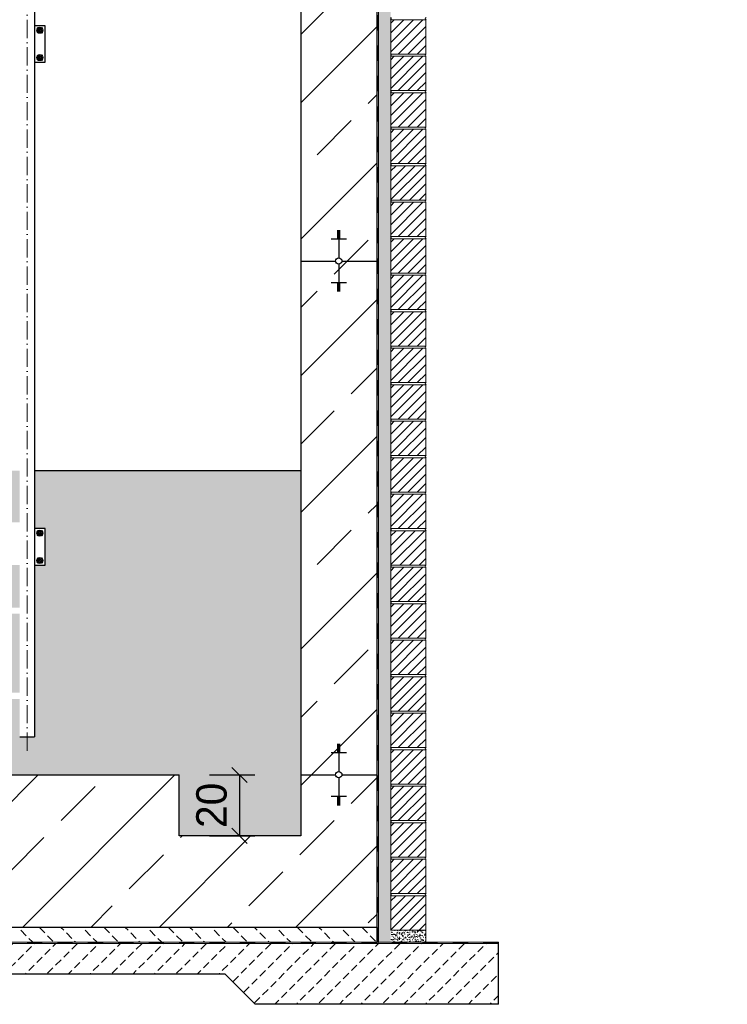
# Model space of a CAD drawing. Header units: millimetres. Extents: x -3395 to 5934498, y -177084 to 63013.
# Tile 140 of 256: x 93643 to 95970, y -48585 to -45348. Entities that reach past the tile are written whole.
import ezdxf

# ---------------------------------------------------------------- set-up
doc = ezdxf.new("R2010")
doc.units = ezdxf.units.MM
doc.linetypes.add('ACAD_ISO10W100', pattern=[18, 12, -3, 0, -3])
doc.linetypes.add('JIS_02_1.0', pattern=[2, 1, -1])
doc.layers.add('Bemaßung', color=7, linetype='Continuous', lineweight=9)
doc.styles.add('LBB3.5M1000', font='isocp.shx', dxfattribs={"height": 3.5})
doc.dimstyles.new('DIN', dxfattribs={"dimtxt": 2.5, "dimasz": 2.5, "dimexe": 1.25, "dimexo": 0.625, "dimtad": 1, "dimtih": 1, "dimdec": 4, "dimdsep": 46, "dimlunit": 6, "dimtxsty": 'Standard', "dimcen": 2.5, "dimadec": 0, "dimazin": 0, "dimtfac": 1, "dimtdec": 4, "dimtmove": 0, "dimatfit": 3, "dimfxl": 0, "dimtvp": 1, "dimtolj": 1, "dimtzin": 0, "dimarcsym": 0})
pattern_1 = [(37.5, (0, -161.223), (-0.4000078, 12.2353309), [0, -9.652, 0, -10.795, 0, -10.31875]), (7.5, (0, -161.223), (11.238082, 17.9206275), [0, -5.207, 0, -8.6995, 0, -3.33375]), (327.5, (-7.81, -161.223), (19.7748093, 0.0359296), [0, -3.175, 0, -11.43, 0, -14.9225]), (317.5, (-7.81, -161.223), (19.0889113, 5.573233), [0, -1.5875, 0, -7.493, 0, -8.5725])]

# ---------------------------------------------------------------- blocks, each defined once
blk = doc.blocks.new('_Oblique')
at = {"color": 0, "linetype": 'ByBlock', "lineweight": -2}
blk.add_line((-0.5, -0.5), (0.5, 0.5), dxfattribs=at)
blk = doc.blocks.new('*D39')
at = {"layer": 'Bemaßung', "color": 0, "lineweight": -2, "transparency": 16777216}
for p, q in [((94267.6, -47831), (94416.2, -47831)), ((94366.2, -47831), (94366.2, -48031)), ((94267.6, -48031), (94416.2, -48031))]:
    blk.add_line(p, q, dxfattribs=at)
at = {"layer": 'DEFPOINTS', "color": 0, "transparency": 16777216}
for p in [(94167.6, -47831), (94167.6, -48031), (94366.2, -48031)]:
    blk.add_point(p, dxfattribs=at)
at = {"layer": 'Bemaßung', "color": 0, "lineweight": -2, "transparency": 16777216, "xscale": 50, "yscale": 50, "zscale": 50}
for p, rotation in [((94366.2, -47831), 90), ((94366.2, -48031), 270)]:
    blk.add_blockref('_Oblique', p, dxfattribs=dict(at, rotation=rotation))
at = {"layer": 'Bemaßung', "color": 0, "transparency": 16777216, "insert": (94274.6, -47931), "char_height": 100, "attachment_point": 5, "rotation": 90}
blk.add_mtext('\\A1;20', dxfattribs=at)

msp = doc.modelspace()

# ---------------------------------------------------------------- hatches: boundary and pattern name
h = msp.add_hatch()
h.set_pattern_fill('ANSI33', color=256, scale=50)
h.set_pattern_definition([(45, (1282.47, -161.22), (-224.5064, 224.5064), []), (45, (1506.98, -161.22), (-224.5064, 224.5064), [158.75, -79.375])])
edge = h.paths.add_edge_path()
edge.add_line((92967.61099, -37111.00057), (92717.61099, -37111.00057))
edge.add_line((92717.61099, -37111.00057), (92717.61099, -38711.00057))
edge.add_line((92717.61099, -38711.00057), (92832.25846, -38711.00057))
edge.add_arc((92842.61099, -38711.00057), 10.35253, 0, 180, ccw=False)
edge.add_line((92852.96352, -38711.00057), (92967.61099, -38711.00057))
edge.add_line((92967.61099, -38711.00057), (92967.61099, -37111.00057))
h.paths.add_polyline_path([(92842.61099, -38639.50653), (92842.61099, -38635.98662), (92837.61099, -38635.98662), (92817.61099, -38639.50653)], flags=16)
edge = h.paths.add_edge_path()
edge.add_line((92967.61099, -38711.00057), (92852.96352, -38711.00057))
edge.add_arc((92842.61099, -38711.00057), 10.35253, -180, 0, ccw=False)
edge.add_line((92832.25846, -38711.00057), (92717.61099, -38711.00057))
edge.add_line((92717.61099, -38711.00057), (92717.61099, -46141.37302))
edge.add_line((92717.61099, -46141.37302), (92832.25846, -46141.37302))
edge.add_arc((92842.61099, -46141.37302), 10.35253, 0, 180, ccw=False)
edge.add_line((92852.96352, -46141.37302), (92967.61099, -46141.37302))
edge.add_line((92967.61099, -46141.37302), (92967.61099, -38711.00057))
h.paths.add_polyline_path([(92837.61099, -38800.09413), (92842.61099, -38800.09413), (92842.61099, -38796.57423), (92837.61099, -38796.57423)], flags=16)
h.paths.add_polyline_path([(92842.61099, -46069.87898), (92842.61099, -46066.35908), (92837.61099, -46066.35908), (92817.61099, -46069.87898)], flags=16)
edge = h.paths.add_edge_path()
edge.add_line((92967.61099, -46141.37302), (92852.96352, -46141.37302))
edge.add_arc((92842.61099, -46141.37302), 10.35253, -180, 0, ccw=False)
edge.add_line((92832.25846, -46141.37302), (92717.61099, -46141.37302))
edge.add_line((92717.61099, -46141.37302), (92717.61099, -48331.00057))
edge.add_line((92717.61099, -48331.00057), (94817.61099, -48331.00057))
edge.add_line((94817.61099, -48331.00057), (94817.61099, -46141.37302))
edge.add_line((94817.61099, -46141.37302), (94702.96352, -46141.37302))
edge.add_arc((94692.61099, -46141.37302), 10.35253, -180, 0, ccw=False)
edge.add_line((94682.25846, -46141.37302), (94567.61099, -46141.37302))
edge.add_line((94567.61099, -46141.37302), (94567.61099, -48031.00057))
edge.add_line((94567.61099, -48031.00057), (94167.61099, -48031.00057))
edge.add_line((94167.61099, -48031.00057), (94167.61099, -47831.00057))
edge.add_line((94167.61099, -47831.00057), (92967.61099, -47831.00057))
edge.add_line((92967.61099, -47831.00057), (92967.61099, -46141.37302))
h.paths.add_polyline_path([(92842.61099, -46237.5064), (92837.61099, -46237.5064), (92837.61099, -46241.0263), (92842.61099, -46241.0263)], flags=16)
h.paths.add_polyline_path([(94692.61099, -46212.86706), (94692.61099, -46216.38697), (94697.61099, -46216.38697), (94717.61099, -46212.86706)], flags=16)
edge = h.paths.add_edge_path()
edge.add_line((94817.61099, -38711.00057), (94702.96352, -38711.00057))
edge.add_arc((94692.61099, -38711.00057), 10.35253, -180, 0, ccw=False)
edge.add_line((94682.25846, -38711.00057), (94567.61099, -38711.00057))
edge.add_line((94567.61099, -38711.00057), (94567.61099, -46141.37302))
edge.add_line((94567.61099, -46141.37302), (94682.25846, -46141.37302))
edge.add_arc((94692.61099, -46141.37302), 10.35253, 0, 180, ccw=False)
edge.add_line((94702.96352, -46141.37302), (94817.61099, -46141.37302))
edge.add_line((94817.61099, -46141.37302), (94817.61099, -38711.00057))
h.paths.add_polyline_path([(94692.61099, -46045.23965), (94697.61099, -46045.23965), (94697.61099, -46041.71974), (94692.61099, -46041.71974)], flags=16)
h.paths.add_polyline_path([(94692.61099, -38782.49461), (94692.61099, -38786.01451), (94697.61099, -38786.01451), (94717.61099, -38782.49461)], flags=16)
edge = h.paths.add_edge_path()
edge.add_line((94817.61099, -37111.00057), (94567.61099, -37111.00057))
edge.add_line((94567.61099, -37111.00057), (94567.61099, -38711.00057))
edge.add_line((94567.61099, -38711.00057), (94682.25846, -38711.00057))
edge.add_arc((94692.61099, -38711.00057), 10.35253, 0, 180, ccw=False)
edge.add_line((94702.96352, -38711.00057), (94817.61099, -38711.00057))
edge.add_line((94817.61099, -38711.00057), (94817.61099, -37111.00057))
h.paths.add_polyline_path([(94697.61099, -38621.907), (94692.61099, -38621.907), (94692.61099, -38625.42691), (94697.61099, -38625.42691)], flags=16)
at = {"lineweight": 5}
h = msp.add_hatch(dxfattribs=at)
h.set_pattern_fill('ANSI31', color=256, scale=7, style=0)
h.set_pattern_definition([(45, (8732.099, 2718.777), (-15.715448, 15.715448), [])])
h.paths.add_polyline_path([(94863.61099, -45348.00057), (94978.61099, -45348.00057), (94978.61099, -45461.00057), (94863.61099, -45461.00057)])
h = msp.add_hatch(dxfattribs=at)
h.set_pattern_fill('ANSI31', color=256, scale=7, style=0)
h.set_pattern_definition([(45, (8732.099, 2598.777), (-15.715448, 15.715448), [])])
h.paths.add_polyline_path([(94863.61099, -45468.00057), (94978.61099, -45468.00057), (94978.61099, -45581.00057), (94863.61099, -45581.00057)])
h = msp.add_hatch(dxfattribs=at)
h.set_pattern_fill('ANSI31', color=256, scale=7, style=0)
h.set_pattern_definition([(45, (8732.099, 2478.777), (-15.715448, 15.715448), [])])
h.paths.add_polyline_path([(94863.61099, -45588.00057), (94978.61099, -45588.00057), (94978.61099, -45701.00057), (94863.61099, -45701.00057)])
h = msp.add_hatch(dxfattribs=at)
h.set_pattern_fill('ANSI31', color=256, scale=7, style=0)
h.set_pattern_definition([(45, (8732.099, 2358.777), (-15.715448, 15.715448), [])])
h.paths.add_polyline_path([(94863.61099, -45708.00057), (94978.61099, -45708.00057), (94978.61099, -45821.00057), (94863.61099, -45821.00057)])
h = msp.add_hatch(dxfattribs=at)
h.set_pattern_fill('ANSI31', color=256, scale=7, style=0)
h.set_pattern_definition([(45, (0, 2238.777), (-15.715448, 15.715448), [])])
h.paths.add_polyline_path([(94863.61099, -45828.00057), (94978.61099, -45828.00057), (94978.61099, -45941.00057), (94863.61099, -45941.00057)])
h = msp.add_hatch(dxfattribs=at)
h.set_pattern_fill('ANSI31', color=256, scale=7, style=0)
h.set_pattern_definition([(45, (8732.099, 2118.777), (-15.715448, 15.715448), [])])
h.paths.add_polyline_path([(94863.61099, -45948.00057), (94978.61099, -45948.00057), (94978.61099, -46061.00057), (94863.61099, -46061.00057)])
h = msp.add_hatch(dxfattribs=at)
h.set_pattern_fill('ANSI31', color=256, scale=7, style=0)
h.set_pattern_definition([(45, (8732.099, 1998.777), (-15.715448, 15.715448), [])])
h.paths.add_polyline_path([(94863.61099, -46068.00057), (94978.61099, -46068.00057), (94978.61099, -46181.00057), (94863.61099, -46181.00057)])
h = msp.add_hatch(dxfattribs=at)
h.set_pattern_fill('ANSI31', color=256, scale=7, style=0)
h.set_pattern_definition([(45, (8732.099, 1878.777), (-15.715448, 15.715448), [])])
h.paths.add_polyline_path([(94863.61099, -46188.00057), (94978.61099, -46188.00057), (94978.61099, -46301.00057), (94863.61099, -46301.00057)])
h = msp.add_hatch(dxfattribs=at)
h.set_pattern_fill('ANSI31', color=256, scale=7, style=0)
h.set_pattern_definition([(45, (8732.099, 1758.777), (-15.715448, 15.715448), [])])
h.paths.add_polyline_path([(94863.61099, -46308.00057), (94978.61099, -46308.00057), (94978.61099, -46421.00057), (94863.61099, -46421.00057)])
h = msp.add_hatch(dxfattribs=at)
h.set_pattern_fill('ANSI31', color=256, scale=7, style=0)
h.set_pattern_definition([(45, (8732.099, 1638.777), (-15.715448, 15.715448), [])])
h.paths.add_polyline_path([(94863.61099, -46428.00057), (94978.61099, -46428.00057), (94978.61099, -46541.00057), (94863.61099, -46541.00057)])
h = msp.add_hatch(dxfattribs=at)
h.set_pattern_fill('ANSI31', color=256, scale=7, style=0)
h.set_pattern_definition([(45, (8732.099, 1518.777), (-15.715448, 15.715448), [])])
h.paths.add_polyline_path([(94863.61099, -46548.00057), (94978.61099, -46548.00057), (94978.61099, -46661.00057), (94863.61099, -46661.00057)])
h = msp.add_hatch(dxfattribs=at)
h.set_pattern_fill('ANSI31', color=256, scale=7, style=0)
h.set_pattern_definition([(45, (8732.099, 1398.777), (-15.715448, 15.715448), [])])
h.paths.add_polyline_path([(94863.61099, -46668.00057), (94978.61099, -46668.00057), (94978.61099, -46781.00057), (94863.61099, -46781.00057)])
h = msp.add_hatch(dxfattribs=at)
h.set_pattern_fill('ANSI31', color=256, scale=7, style=0)
h.set_pattern_definition([(45, (8732.099, 1278.777), (-15.715448, 15.715448), [])])
h.paths.add_polyline_path([(94863.61099, -46788.00057), (94978.61099, -46788.00057), (94978.61099, -46901.00057), (94863.61099, -46901.00057)])
h = msp.add_hatch(color=254)
h.dxf.hatch_style = 1
h.paths.add_polyline_path([(93143.46099, -47141.00057), (93107.61099, -47141.00057), (93107.61099, -47021.00057), (93143.46099, -47021.00057), (93143.46099, -46831.00057), (92967.61099, -46831.00057), (92967.61099, -47831.00057), (94167.61099, -47831.00057), (94167.61099, -48031.00057), (94567.61099, -48031.00057), (94567.61099, -46831.00057), (93691.76099, -46831.00057), (93691.76099, -47021.00057), (93727.61099, -47021.00057), (93727.61099, -47141.00057), (93691.76099, -47141.00057), (93691.76099, -47706.00057), (93643.46099, -47706.00057), (93643.46099, -47581.00057), (93191.76099, -47581.00057), (93191.76099, -47706.00057), (93143.46099, -47706.00057)])
h.paths.add_polyline_path([(93643.46099, -47301.00057), (93191.76099, -47301.00057), (93191.76099, -47561.00057), (93643.46099, -47561.00057)], flags=17)
h.paths.add_polyline_path([(93643.46099, -47141.00057), (93607.61099, -47141.00057), (93607.61099, -47021.00057), (93227.61099, -47021.00057), (93227.61099, -47141.00057), (93191.76099, -47141.00057), (93191.76099, -47281.00057), (93643.46099, -47281.00057)], flags=17)
h.paths.add_polyline_path([(93643.46099, -46831.00057), (93191.76099, -46831.00057), (93191.76099, -47001.00057), (93643.46099, -47001.00057)], flags=17)
h = msp.add_hatch(dxfattribs=at)
h.set_pattern_fill('ANSI31', color=256, scale=7, style=0)
h.set_pattern_definition([(45, (8732.099, 1158.777), (-15.715448, 15.715448), [])])
h.paths.add_polyline_path([(94863.61099, -46908.00057), (94978.61099, -46908.00057), (94978.61099, -47021.00057), (94863.61099, -47021.00057)])
h = msp.add_hatch(dxfattribs=at)
h.set_pattern_fill('ANSI31', color=256, scale=7, style=0)
h.set_pattern_definition([(45, (0, 1038.777), (-15.715448, 15.715448), [])])
h.paths.add_polyline_path([(94863.61099, -47028.00057), (94978.61099, -47028.00057), (94978.61099, -47141.00057), (94863.61099, -47141.00057)])
h = msp.add_hatch(dxfattribs=at)
h.set_pattern_fill('ANSI31', color=256, scale=7, style=0)
h.set_pattern_definition([(45, (8732.099, 918.777), (-15.715448, 15.715448), [])])
h.paths.add_polyline_path([(94863.61099, -47148.00057), (94978.61099, -47148.00057), (94978.61099, -47261.00057), (94863.61099, -47261.00057)])
h = msp.add_hatch(dxfattribs=at)
h.set_pattern_fill('ANSI31', color=256, scale=7, style=0)
h.set_pattern_definition([(45, (8732.099, 798.777), (-15.715448, 15.715448), [])])
h.paths.add_polyline_path([(94863.61099, -47268.00057), (94978.61099, -47268.00057), (94978.61099, -47381.00057), (94863.61099, -47381.00057)])
h = msp.add_hatch(dxfattribs=at)
h.set_pattern_fill('ANSI31', color=256, scale=7, style=0)
h.set_pattern_definition([(45, (8732.099, 678.777), (-15.715448, 15.715448), [])])
h.paths.add_polyline_path([(94863.61099, -47388.00057), (94978.61099, -47388.00057), (94978.61099, -47501.00057), (94863.61099, -47501.00057)])
h = msp.add_hatch(dxfattribs=at)
h.set_pattern_fill('ANSI31', color=256, scale=7, style=0)
h.set_pattern_definition([(45, (8732.099, 558.777), (-15.715448, 15.715448), [])])
h.paths.add_polyline_path([(94863.61099, -47508.00057), (94978.61099, -47508.00057), (94978.61099, -47621.00057), (94863.61099, -47621.00057)])
h = msp.add_hatch(dxfattribs=at)
h.set_pattern_fill('ANSI31', color=256, scale=7, style=0)
h.set_pattern_definition([(45, (8732.099, 438.777), (-15.715448, 15.715448), [])])
h.paths.add_polyline_path([(94863.61099, -47628.00057), (94978.61099, -47628.00057), (94978.61099, -47741.00057), (94863.61099, -47741.00057)])
h = msp.add_hatch(dxfattribs=at)
h.set_pattern_fill('ANSI31', color=256, scale=7, style=0)
h.set_pattern_definition([(45, (8732.099, 318.777), (-15.715448, 15.715448), [])])
h.paths.add_polyline_path([(94863.61099, -47748.00057), (94978.61099, -47748.00057), (94978.61099, -47861.00057), (94863.61099, -47861.00057)])
h = msp.add_hatch(dxfattribs=at)
h.set_pattern_fill('ANSI31', color=256, scale=7, style=0)
h.set_pattern_definition([(45, (8732.099, 198.777), (-15.715448, 15.715448), [])])
h.paths.add_polyline_path([(94863.61099, -47868.00057), (94978.61099, -47868.00057), (94978.61099, -47981.00057), (94863.61099, -47981.00057)])
h = msp.add_hatch(dxfattribs=at)
h.set_pattern_fill('ANSI31', color=256, scale=7, style=0)
h.set_pattern_definition([(45, (8732.099, 78.777), (-15.715448, 15.715448), [])])
h.paths.add_polyline_path([(94863.61099, -47988.00057), (94978.61099, -47988.00057), (94978.61099, -48101.00057), (94863.61099, -48101.00057)])
h = msp.add_hatch(dxfattribs=at)
h.set_pattern_fill('ANSI31', color=256, scale=7, style=0)
h.set_pattern_definition([(45, (8732.099, -41.223), (-15.715448, 15.715448), [])])
h.paths.add_polyline_path([(94863.61099, -48108.00057), (94978.61099, -48108.00057), (94978.61099, -48221.00057), (94863.61099, -48221.00057)])
h = msp.add_hatch(dxfattribs=at)
h.set_pattern_fill('ANSI31', color=256, scale=7, style=0)
h.set_pattern_definition([(45, (0, -161.223), (-15.715448, 15.715448), [])])
h.paths.add_polyline_path([(94863.61099, -48228.00057), (94978.61099, -48228.00057), (94978.61099, -48341.00057), (94863.61099, -48341.00057)])
at = {"lineweight": 9}
h = msp.add_hatch(dxfattribs=at)
h.set_pattern_fill('BETON_UNBEWEHRT', color=256, scale=200, angle=90, pattern_type=2)
h.set_pattern_definition([(135, (8732.1, -125.867), (-35.35534, -35.35534), [25, -12.5])])
h.paths.add_polyline_path([(94817.61099, -48381.00057), (94817.61099, -48331.00057), (92717.61099, -48331.00057), (92717.61099, -48381.00057)])
h = msp.add_hatch(dxfattribs=at)
h.set_pattern_fill('BETON_UNBEWEHRT', color=256, scale=200, pattern_type=2)
h.set_pattern_definition([(45, (8767.454, -161.223), (-35.35534, 35.35534), [25, -12.5])])
h.paths.add_polyline_path([(93118.48051, -48584.13104), (93217.61099, -48485.00057), (94317.61099, -48485.00057), (94416.74147, -48584.13104), (95217.61099, -48584.13104), (95217.61099, -48385.00057), (92317.61099, -48385.00057), (92317.61099, -48584.13104)])
at = {"layer": 'Bemaßung', "lineweight": 5}
h = msp.add_hatch(dxfattribs=at)
h.set_pattern_fill('AR-SAND', color=256, scale=0.25)
h.set_pattern_definition([(37.5, (1399.558, -161.223), (-0.4000078, 12.2353309), [0, -9.652, 0, -10.795, 0, -10.31875]), (7.5, (1399.558, -161.223), (11.238082, 17.9206275), [0, -5.207, 0, -8.6995, 0, -3.33375]), (327.5, (1391.747, -161.223), (19.7748093, 0.0359296), [0, -3.175, 0, -11.43, 0, -14.9225]), (317.5, (1391.747, -161.223), (19.0889113, 5.573233), [0, -1.5875, 0, -7.493, 0, -8.5725])])
h.paths.add_polyline_path([(94823.61099, -37832.00057), (94863.61099, -37832.00057), (94863.61099, -48381.00057), (94823.61099, -48381.00057)])
h = msp.add_hatch(dxfattribs=at)
h.set_pattern_fill('AR-SAND', color=256, scale=0.25)
h.set_pattern_definition(pattern_1)
h.paths.add_polyline_path([(94863.61099, -48341.00057), (94978.61099, -48341.00057), (94978.61099, -48381.00057), (94863.61099, -48381.00057)])
h = msp.add_hatch(dxfattribs=at)
h.set_pattern_fill('AR-SAND', color=256, scale=0.25)
h.set_pattern_definition(pattern_1)
h.paths.add_polyline_path([(94978.61099, -48341.00057), (94863.61099, -48341.00057), (94863.61099, -48381.00057), (94978.61099, -48381.00057)])

# ---------------------------------------------------------------- linework, layer by layer
at = {"linetype": 'ACAD_ISO10W100', "lineweight": 18, "ltscale": 5}
msp.add_line((93667.61099, -47751.15232), (93667.61099, -37119.54494), dxfattribs=at)
for p, q in [((94567.61099, -37111.00057), (94567.61099, -48031.00057)), ((94817.61099, -37111.00057), (94817.61099, -48381.00057)), ((93691.76099, -37161.00057), (93691.76099, -47706.00057)), ((94697.61099, -46041.71974), (94687.61099, -46041.71974)), ((94697.61099, -46045.23965), (94687.61099, -46045.23965)), ((94697.61099, -46048.75955), (94687.61099, -46048.75955)), ((94697.61099, -46052.27946), (94687.61099, -46052.27946)), ((94697.61099, -46055.79936), (94687.61099, -46055.79936)), ((94697.61099, -46059.31927), (94687.61099, -46059.31927)), ((94692.61099, -46041.37302), (94692.61099, -46131.02049)), ((94717.61099, -46069.87898), (94667.61099, -46069.87898)), ((94697.61099, -46062.83917), (94687.61099, -46062.83917)), ((94697.61099, -46066.35908), (94687.61099, -46066.35908)), ((94567.61099, -46141.37302), (94682.25846, -46141.37302)), ((94692.61099, -46151.72555), (94692.61099, -46241.37302)), ((94702.96352, -46141.37302), (94817.61099, -46141.37302)), ((94717.61099, -46212.86706), (94667.61099, -46212.86706)), ((94697.61099, -46216.38697), (94687.61099, -46216.38697)), ((94697.61099, -46219.90687), (94687.61099, -46219.90687)), ((94697.61099, -46223.42678), (94687.61099, -46223.42678)), ((94697.61099, -46226.94668), (94687.61099, -46226.94668)), ((94697.61099, -46230.46659), (94687.61099, -46230.46659)), ((94697.61099, -46233.98649), (94687.61099, -46233.98649)), ((94697.61099, -46237.5064), (94687.61099, -46237.5064)), ((94697.61099, -46241.0263), (94687.61099, -46241.0263)), ((94567.61099, -46831.00057), (93691.76099, -46831.00057)), ((93643.46099, -47706.00057), (93691.76099, -47706.00057)), ((94697.61099, -47730.47776), (94687.61099, -47730.47776)), ((94697.61099, -47733.99767), (94687.61099, -47733.99767)), ((94697.61099, -47737.51757), (94687.61099, -47737.51757)), ((94697.61099, -47741.03748), (94687.61099, -47741.03748)), ((94697.61099, -47744.55738), (94687.61099, -47744.55738)), ((94692.61099, -47730.13104), (94692.61099, -47819.77851)), ((94717.61099, -47758.637), (94667.61099, -47758.637)), ((94697.61099, -47748.07729), (94687.61099, -47748.07729)), ((94697.61099, -47751.59719), (94687.61099, -47751.59719)), ((94697.61099, -47755.1171), (94687.61099, -47755.1171)), ((92967.61099, -47831.00057), (94167.61099, -47831.00057)), ((94167.61099, -48031.00057), (94167.61099, -47831.00057)), ((94567.61099, -47830.13104), (94682.25846, -47830.13104)), ((94692.61099, -47840.48358), (94692.61099, -47930.13104)), ((94702.96352, -47830.13104), (94817.61099, -47830.13104)), ((94717.61099, -47901.62509), (94667.61099, -47901.62509)), ((94697.61099, -47905.14499), (94687.61099, -47905.14499)), ((94697.61099, -47908.6649), (94687.61099, -47908.6649)), ((94697.61099, -47912.1848), (94687.61099, -47912.1848)), ((94697.61099, -47915.70471), (94687.61099, -47915.70471)), ((94697.61099, -47919.22461), (94687.61099, -47919.22461)), ((94697.61099, -47922.74451), (94687.61099, -47922.74451)), ((94697.61099, -47926.26442), (94687.61099, -47926.26442)), ((94697.61099, -47929.78432), (94687.61099, -47929.78432)), ((94567.61099, -48031.00057), (94167.61099, -48031.00057)), ((92717.61099, -48331.00057), (94817.61099, -48331.00057)), ((95217.61099, -48485.00057), (95217.61099, -48385.00057)), ((93217.61099, -48485.00057), (94317.61099, -48485.00057)), ((94417.61099, -48585.00057), (94317.61099, -48485.00057)), ((95217.61099, -48584.13104), (95217.61099, -48485.00057)), ((95217.61099, -48585.00057), (94417.61099, -48585.00057))]:
    msp.add_line(p, q)
at = {"linetype": 'JIS_02_1.0', "lineweight": 25, "ltscale": 50}
msp.add_line((94821.61099, -48383.00057), (94821.61099, -37765.64078), dxfattribs=at)
at = {"lineweight": 9}
for p, q in [((94823.61099, -37767.64078), (94823.61099, -48381.00057)), ((94978.61099, -48341.00057), (94978.61099, -48381.00057)), ((94978.61099, -48341.00057), (94978.61099, -48381.00057)), ((92317.61099, -48385.00057), (95217.61099, -48385.00057)), ((92717.61099, -48381.00057), (94817.61099, -48381.00057)), ((95217.61099, -48381.00057), (94823.61099, -48381.00057)), ((95217.61099, -48385.00057), (95217.61099, -48381.00057))]:
    msp.add_line(p, q, dxfattribs=at)
at = {"linetype": 'JIS_02_1.0', "lineweight": 9, "ltscale": 25}
for p, q in [((93718.776, -45391.75758), (93700.59598, -45373.57755)), ((93718.776, -45373.57755), (93700.59598, -45391.75758)), ((93718.776, -45463.57755), (93700.59598, -45481.75758)), ((93718.776, -45481.75758), (93700.59598, -45463.57755)), ((93718.776, -47045.09058), (93700.59598, -47026.91055)), ((93718.776, -47026.91055), (93700.59598, -47045.09058)), ((93718.776, -47116.91055), (93700.59598, -47135.09058)), ((93718.776, -47135.09058), (93700.59598, -47116.91055))]:
    msp.add_line(p, q, dxfattribs=at)
at = {"lineweight": 5}
for points in [[(94863.61099, -45348.00057), (94978.61099, -45348.00057), (94978.61099, -45461.00057), (94863.61099, -45461.00057), (94863.61099, -45348.00057)], [(94863.61099, -45468.00057), (94978.61099, -45468.00057), (94978.61099, -45581.00057), (94863.61099, -45581.00057), (94863.61099, -45468.00057)], [(94863.61099, -45588.00057), (94978.61099, -45588.00057), (94978.61099, -45701.00057), (94863.61099, -45701.00057), (94863.61099, -45588.00057)], [(94863.61099, -45708.00057), (94978.61099, -45708.00057), (94978.61099, -45821.00057), (94863.61099, -45821.00057), (94863.61099, -45708.00057)], [(94863.61099, -45948.00057), (94978.61099, -45948.00057), (94978.61099, -46061.00057), (94863.61099, -46061.00057), (94863.61099, -45948.00057)], [(94863.61099, -46068.00057), (94978.61099, -46068.00057), (94978.61099, -46181.00057), (94863.61099, -46181.00057), (94863.61099, -46068.00057)], [(94863.61099, -46188.00057), (94978.61099, -46188.00057), (94978.61099, -46301.00057), (94863.61099, -46301.00057), (94863.61099, -46188.00057)], [(94863.61099, -46308.00057), (94978.61099, -46308.00057), (94978.61099, -46421.00057), (94863.61099, -46421.00057), (94863.61099, -46308.00057)], [(94863.61099, -46428.00057), (94978.61099, -46428.00057), (94978.61099, -46541.00057), (94863.61099, -46541.00057), (94863.61099, -46428.00057)], [(94863.61099, -46548.00057), (94978.61099, -46548.00057), (94978.61099, -46661.00057), (94863.61099, -46661.00057), (94863.61099, -46548.00057)], [(94863.61099, -46668.00057), (94978.61099, -46668.00057), (94978.61099, -46781.00057), (94863.61099, -46781.00057), (94863.61099, -46668.00057)], [(94863.61099, -46788.00057), (94978.61099, -46788.00057), (94978.61099, -46901.00057), (94863.61099, -46901.00057), (94863.61099, -46788.00057)], [(94863.61099, -46908.00057), (94978.61099, -46908.00057), (94978.61099, -47021.00057), (94863.61099, -47021.00057), (94863.61099, -46908.00057)], [(94863.61099, -47148.00057), (94978.61099, -47148.00057), (94978.61099, -47261.00057), (94863.61099, -47261.00057), (94863.61099, -47148.00057)], [(94863.61099, -47268.00057), (94978.61099, -47268.00057), (94978.61099, -47381.00057), (94863.61099, -47381.00057), (94863.61099, -47268.00057)], [(94863.61099, -47388.00057), (94978.61099, -47388.00057), (94978.61099, -47501.00057), (94863.61099, -47501.00057), (94863.61099, -47388.00057)], [(94863.61099, -47508.00057), (94978.61099, -47508.00057), (94978.61099, -47621.00057), (94863.61099, -47621.00057), (94863.61099, -47508.00057)], [(94863.61099, -47628.00057), (94978.61099, -47628.00057), (94978.61099, -47741.00057), (94863.61099, -47741.00057), (94863.61099, -47628.00057)], [(94863.61099, -47748.00057), (94978.61099, -47748.00057), (94978.61099, -47861.00057), (94863.61099, -47861.00057), (94863.61099, -47748.00057)], [(94863.61099, -47868.00057), (94978.61099, -47868.00057), (94978.61099, -47981.00057), (94863.61099, -47981.00057), (94863.61099, -47868.00057)], [(94863.61099, -47988.00057), (94978.61099, -47988.00057), (94978.61099, -48101.00057), (94863.61099, -48101.00057), (94863.61099, -47988.00057)], [(94863.61099, -48108.00057), (94978.61099, -48108.00057), (94978.61099, -48221.00057), (94863.61099, -48221.00057), (94863.61099, -48108.00057)]]:
    msp.add_lwpolyline(points, dxfattribs=at)
for points in [[(93691.76099, -45487.66757), (93727.61099, -45487.66757), (93727.61099, -45367.66757), (93691.76099, -45367.66757)], [(93691.76099, -47141.00057), (93727.61099, -47141.00057), (93727.61099, -47021.00057), (93691.76099, -47021.00057)]]:
    msp.add_lwpolyline(points)
at = {"linetype": 'JIS_02_1.0', "lineweight": 9, "ltscale": 25}
for points in [[(93715.55355, -45376.44951), (93718.39238, -45384.51385), (93712.52482, -45390.73191), (93703.81843, -45388.88562), (93700.9796, -45380.82129), (93706.84716, -45374.60323)], [(93715.55355, -45478.88562), (93718.39238, -45470.82129), (93712.52482, -45464.60323), (93703.81843, -45466.44951), (93700.9796, -45474.51385), (93706.84716, -45480.73191)], [(93715.55355, -47029.78251), (93718.39238, -47037.84685), (93712.52482, -47044.06491), (93703.81843, -47042.21862), (93700.9796, -47034.15429), (93706.84716, -47027.93623)], [(93715.55355, -47132.21862), (93718.39238, -47124.15429), (93712.52482, -47117.93623), (93703.81843, -47119.78251), (93700.9796, -47127.84685), (93706.84716, -47134.06491)]]:
    msp.add_lwpolyline(points, close=True, dxfattribs=at)
at = {"lineweight": 9}
for points in [[(94863.61099, -45828.00057), (94978.61099, -45828.00057), (94978.61099, -45941.00057), (94863.61099, -45941.00057), (94863.61099, -45828.00057)], [(94863.61099, -47028.00057), (94978.61099, -47028.00057), (94978.61099, -47141.00057), (94863.61099, -47141.00057), (94863.61099, -47028.00057)], [(94863.61099, -48228.00057), (94978.61099, -48228.00057), (94978.61099, -48341.00057), (94863.61099, -48341.00057), (94863.61099, -48228.00057)]]:
    msp.add_lwpolyline(points, dxfattribs=at)
at = {"linetype": 'JIS_02_1.0', "lineweight": 25, "ltscale": 50}
msp.add_lwpolyline([(95217.61099, -48383.00057), (92317.61099, -48383.00057)], dxfattribs=at)
for centre, radius in [((93709.68599, -45382.66757), 10), ((93709.68599, -45472.66757), 10), ((94692.61099, -46141.37302), 10.35253), ((93709.68599, -47036.00057), 10), ((93709.68599, -47126.00057), 10), ((94692.61099, -47830.13104), 10.35253)]:
    msp.add_circle(centre, radius)
at = {"color": 253, "linetype": 'JIS_02_1.0', "lineweight": 9, "ltscale": 2}
for centre in [(93709.68599, -45382.66757), (93709.68599, -45472.66757), (93709.68599, -47036.00057), (93709.68599, -47126.00057)]:
    msp.add_circle(centre, 5.25, dxfattribs=at)
at = {"linetype": 'JIS_02_1.0', "lineweight": 9, "ltscale": 25}
for centre in [(93709.68599, -45382.66757), (93709.68599, -45472.66757), (93709.68599, -47036.00057), (93709.68599, -47126.00057)]:
    msp.add_circle(centre, 5, dxfattribs=at)
for centre, start, end in [((94861.03257, -45344.50057), 306.3787686, 53.6212314), ((94981.18941, -45344.50057), 126.3787686, 233.6212314), ((94861.03257, -45464.50057), 306.3787686, 53.6212314), ((94981.18941, -45464.50057), 126.3787686, 233.6212314), ((94861.03257, -45584.50057), 306.3787686, 53.6212314), ((94981.18941, -45584.50057), 126.3787686, 233.6212314), ((94861.03257, -45704.50057), 306.3787686, 53.6212314), ((94981.18941, -45704.50057), 126.3787686, 233.6212314), ((94861.03257, -45824.50057), 306.3787686, 53.6212314), ((94981.18941, -45824.50057), 126.3787686, 233.6212314), ((94861.03257, -45944.50057), 306.3787686, 53.6212314), ((94981.18941, -45944.50057), 126.3787686, 233.6212314), ((94861.03257, -46064.50057), 306.3787686, 53.6212314), ((94981.18941, -46064.50057), 126.3787686, 233.6212314), ((94861.03257, -46184.50057), 306.3787686, 53.6212314), ((94981.18941, -46184.50057), 126.3787686, 233.6212314), ((94861.03257, -46304.50057), 306.3787686, 53.6212314), ((94981.18941, -46304.50057), 126.3787686, 233.6212314), ((94861.03257, -46424.50057), 306.3787686, 53.6212314), ((94981.18941, -46424.50057), 126.3787686, 233.6212314), ((94861.03257, -46544.50057), 306.3787686, 53.6212314), ((94981.18941, -46544.50057), 126.3787686, 233.6212314), ((94861.03257, -46664.50057), 306.3787686, 53.6212314), ((94981.18941, -46664.50057), 126.3787686, 233.6212314), ((94861.03257, -46784.50057), 306.3787686, 53.6212314), ((94981.18941, -46784.50057), 126.3787686, 233.6212314), ((94861.03257, -46904.50057), 306.3787686, 53.6212314), ((94981.18941, -46904.50057), 126.3787686, 233.6212314), ((94861.03257, -47024.50057), 306.3787686, 53.6212314), ((94981.18941, -47024.50057), 126.3787686, 233.6212314), ((94861.03257, -47144.50057), 306.3787686, 53.6212314), ((94981.18941, -47144.50057), 126.3787686, 233.6212314), ((94861.03257, -47264.50057), 306.3787686, 53.6212314), ((94981.18941, -47264.50057), 126.3787686, 233.6212314), ((94861.03257, -47384.50057), 306.3787686, 53.6212314), ((94981.18941, -47384.50057), 126.3787686, 233.6212314), ((94861.03257, -47504.50057), 306.3787686, 53.6212314), ((94981.18941, -47504.50057), 126.3787686, 233.6212314), ((94861.03257, -47624.50057), 306.3787686, 53.6212314), ((94981.18941, -47624.50057), 126.3787686, 233.6212314), ((94861.03257, -47744.50057), 306.3787686, 53.6212314), ((94981.18941, -47744.50057), 126.3787686, 233.6212314), ((94861.03257, -47864.50057), 306.3787686, 53.6212314), ((94981.18941, -47864.50057), 126.3787686, 233.6212314), ((94861.03257, -47984.50057), 306.3787686, 53.6212314), ((94981.18941, -47984.50057), 126.3787686, 233.6212314), ((94861.03257, -48104.50057), 306.3787686, 53.6212314), ((94981.18941, -48104.50057), 126.3787686, 233.6212314), ((94861.03257, -48224.50057), 306.3787686, 53.6212314), ((94981.18941, -48224.50057), 126.3787686, 233.6212314)]:
    msp.add_arc(centre, 4.34721, start, end)

# ---------------------------------------------------------------- texts
at = {"insert": (91072.89814, -46732.70457), "char_height": 50, "attachment_point": 1, "style": 'LBB3.5M1000'}
msp.add_mtext_dynamic_manual_height_columns('\\pi92.665;{\\fArial|b0|i0|c0|p34;SCALE\\P\\pi18.006;MASSSTAB\\P\\pi141.25;1:10}', width=407.4997136, gutter_width=17.5, heights=[0], dxfattribs=at)

# ---------------------------------------------------------------- dimensions: what is measured, and where the dimension line sits
at = {"layer": 'Bemaßung'}
dim = msp.add_linear_dim(base=(94366.18139, -48031.00057), p1=(94167.61099, -47831.00057), p2=(94167.61099, -48031.00057), angle=90, text='20', dimstyle='DIN', override={"dimscale": 100, "dimtxt": 1, "dimasz": 0.5, "dimexe": 0.5, "dimexo": 1, "dimgap": 0.5, "dimtih": 0, "dimdec": 2, "dimblk1": 'Oblique', "dimblk2": 'Oblique', "dimsah": 1, "dimtmove": 2}, dxfattribs=at)
dim.commit()
dim.dimension.update_dxf_attribs({"geometry": '*D39', "text_midpoint": (94274.62015, -47931.00057), "dimtype": 160})

doc.saveas('drawing.dxf')
